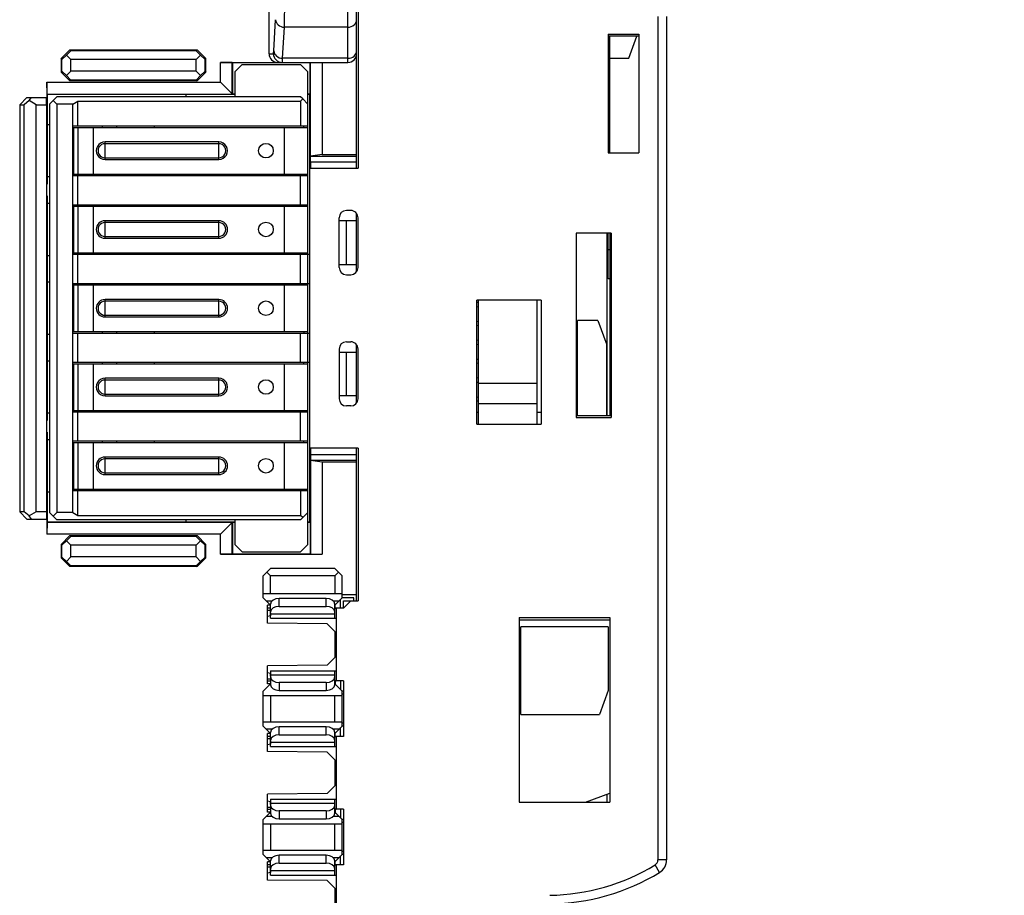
# Model space of a CAD drawing. Extents: x 0 to 183, y 0 to 176.
# Tile 30 of 32: x 115 to 149, y 98 to 128. Entities that reach past the tile are written whole.
import ezdxf

# ---------------------------------------------------------------- set-up
doc = ezdxf.new("R2010")
doc.units = 0
doc.header["$LTSCALE"] = 11.495753
doc.header["$MEASUREMENT"] = 0
doc.layers.get('0').update_dxf_attribs({"linetype": 'CONTINUOUS'})
doc.styles.add('TEXTSTYLE_2', font='txt', dxfattribs={"width": 0.7})
doc.dimstyles.new('DIMSTYLE_1', dxfattribs={"dimtxt": 3.2, "dimasz": 1.9, "dimexe": 1, "dimexo": 0.5, "dimgap": 0.8, "dimtad": 1, "dimdec": 3, "dimtxsty": 'TEXTSTYLE_2', "dimblk": 'OPEN', "dimblk1": 'OPEN', "dimblk2": 'OPEN', "dimcen": 0.09, "dimazin": 3, "dimtp": 0.001969, "dimtm": 0.001969, "dimtfac": 1, "dimtdec": 3, "dimtofl": 0, "dimtmove": 0, "dimatfit": 3, "dimtolj": 1})

# ---------------------------------------------------------------- blocks, each defined once
blk = doc.blocks.new('_OPEN')
at = {"color": 0, "linetype": 'BYBLOCK'}
for p, q in [((0, 0), (-1, 0.263)), ((-1, -0.263), (0, 0)), ((-1, 0), (0, 0))]:
    blk.add_line(p, q, dxfattribs=at)
blk = doc.blocks.new('*D3')
at = {"color": 2, "linetype": 'CONTINUOUS'}
for p, q in [((137.725, 139.851), (181.3, 139.851)), ((181.3, 139.851), (183.1, 139.851)), ((182.1, 139.851), (182.1, 80.101)), ((182.1, 20.351), (182.1, 80.101)), ((137.725, 20.351), (181.3, 20.351)), ((181.3, 20.351), (183.1, 20.351))]:
    blk.add_line(p, q, dxfattribs=at)
at = {"color": 2, "linetype": 'CONTINUOUS', "xscale": 1.9, "yscale": 1.9, "zscale": 1.9}
for p, rotation in [((182.1, 139.851), 90), ((182.1, 20.351), 270)]:
    blk.add_blockref('_OPEN', p, dxfattribs=dict(at, rotation=rotation))
at = {"color": 2, "linetype": 'CONTINUOUS', "insert": (178.1, 79.868), "char_height": 3.2, "width": 6.72, "attachment_point": 2, "rotation": 90, "style": 'TEXTSTYLE_2'}
blk.add_mtext('120', dxfattribs=at)

msp = doc.modelspace()

# ---------------------------------------------------------------- linework, layer by layer
at = {"color": 7, "linetype": 'CONTINUOUS'}
for p, q in [((126.8996, 123.0757), (126.8996, 133.0007)), ((126.9499, 133.0007), (126.9499, 123.0757)), ((126.5999, 126.7006), (126.5999, 132.1005)), ((123.8996, 127.0007), (123.8996, 130.6005)), ((137.2246, 128.2771), (137.2246, 99.3674)), ((137.5246, 128.2771), (137.5246, 99.3674)), ((124.0602, 127.1003), (124.1222, 128.1665)), ((124.3599, 126.8429), (124.4219, 127.9092)), ((126.5999, 127.9092), (124.4219, 127.9092)), ((135.5248, 127.6721), (135.5248, 123.6007)), ((135.5248, 127.6721), (136.5748, 127.6711)), ((136.5748, 127.6012), (135.5248, 127.6022)), ((135.5747, 123.6007), (135.5747, 127.6022)), ((136.2248, 126.8505), (136.498, 127.6012)), ((136.5748, 127.6711), (136.5748, 123.6007)), ((117.0694, 127.1313), (116.7693, 126.8312)), ((116.7972, 126.8033), (116.9484, 126.9518)), ((117.0969, 127.1034), (116.9484, 126.9518)), ((116.9484, 126.9518), (117.0997, 126.8005)), ((117.0694, 127.1313), (121.4302, 127.1313)), ((117.0969, 127.1034), (117.0694, 127.1313)), ((121.4023, 127.1034), (117.0969, 127.1034)), ((121.5511, 126.9518), (121.3999, 126.8005)), ((121.4023, 127.1034), (121.4302, 127.1313)), ((121.4023, 127.1034), (121.5511, 126.9518)), ((121.4302, 127.1313), (121.7302, 126.8312)), ((121.7023, 126.8033), (121.5511, 126.9518)), ((123.8996, 127.0007), (124.0474, 127.0007)), ((116.7693, 126.8312), (116.7693, 126.3699)), ((116.7972, 126.8033), (116.7693, 126.8312)), ((116.7972, 126.3978), (116.7972, 126.8033)), ((117.0997, 126.4006), (117.0997, 126.8005)), ((121.3999, 126.8005), (117.0997, 126.8005)), ((121.3999, 126.4006), (121.3999, 126.8005)), ((121.7023, 126.8033), (121.7302, 126.8312)), ((121.7023, 126.3978), (121.7023, 126.8033)), ((121.7302, 126.3699), (121.7302, 126.8312)), ((122.2298, 126.0206), (122.2298, 126.7006)), ((122.2298, 126.7006), (126.5999, 126.7006)), ((122.636, 126.6945), (122.2298, 126.7006)), ((122.636, 125.6144), (122.636, 126.6945)), ((122.636, 126.6945), (122.6415, 126.6889)), ((122.6415, 126.6889), (122.6415, 125.6089)), ((125.308, 126.6889), (122.6415, 126.6889)), ((122.7249, 126.3754), (122.9746, 126.6256)), ((122.9746, 126.6256), (124.9748, 126.6256)), ((126.5999, 126.8429), (124.3599, 126.8429)), ((125.2246, 126.3754), (124.9748, 126.6256)), ((125.3135, 126.6945), (125.308, 126.6889)), ((125.308, 125.6089), (125.308, 126.6889)), ((125.3135, 126.6945), (125.7197, 126.7006)), ((125.3135, 123.4877), (125.3135, 126.6945)), ((125.7197, 126.7006), (125.7197, 123.5505)), ((135.5747, 126.8505), (136.2248, 126.8505)), ((116.7972, 126.3978), (116.7693, 126.3699)), ((116.7693, 126.3699), (117.0694, 126.0702)), ((116.7972, 126.3978), (116.9484, 126.2493)), ((116.9484, 126.2493), (117.0997, 126.4006)), ((117.0969, 126.0981), (116.9484, 126.2493)), ((121.3999, 126.4006), (117.0997, 126.4006)), ((121.5511, 126.2493), (121.3999, 126.4006)), ((121.4023, 126.0981), (121.5511, 126.2493)), ((121.4302, 126.0702), (121.7302, 126.3699)), ((121.7023, 126.3978), (121.5511, 126.2493)), ((121.7023, 126.3978), (121.7302, 126.3699)), ((122.7249, 126.3754), (122.7249, 125.5255)), ((125.2246, 110.1756), (125.2246, 126.3754)), ((116.286, 125.6144), (116.2798, 126.0206)), ((116.2798, 126.0206), (116.2798, 125.5007)), ((116.2798, 126.0206), (122.2298, 126.0206)), ((117.0969, 126.0981), (117.0694, 126.0702)), ((121.4302, 126.0702), (117.0694, 126.0702)), ((121.4023, 126.0981), (117.0969, 126.0981)), ((121.4023, 126.0981), (121.4302, 126.0702)), ((122.6415, 125.6089), (122.2298, 126.0206)), ((116.286, 125.6144), (122.636, 125.6144)), ((116.286, 125.6144), (116.2998, 125.6006)), ((116.2998, 122.5242), (116.2998, 125.6006)), ((122.7249, 125.6006), (116.2998, 125.6006)), ((121.0498, 125.6006), (121.0498, 125.5255)), ((122.7249, 125.6089), (122.6415, 125.6089)), ((125.308, 125.6089), (125.2246, 125.6089)), ((125.2997, 125.6006), (125.2246, 125.6006)), ((125.308, 125.6089), (125.2997, 125.6006)), ((125.2997, 110.9507), (125.2997, 125.6006)), ((115.5997, 125.5007), (115.3496, 125.2506)), ((115.3496, 125.2506), (115.3496, 111.3007)), ((115.3496, 125.2506), (115.4994, 125.2506)), ((115.6727, 125.3922), (115.4994, 125.2506)), ((115.4994, 111.3007), (115.4994, 125.2506)), ((115.5997, 125.5007), (116.2798, 125.5007)), ((115.6727, 125.3922), (115.7561, 125.5007)), ((115.9177, 125.2506), (115.6727, 125.3922)), ((115.9177, 111.3007), (115.9177, 125.2506)), ((115.9177, 125.2506), (116.2708, 125.2506)), ((116.2708, 125.2506), (116.2732, 125.5007)), ((116.2708, 125.2506), (116.2708, 111.3007)), ((116.4996, 125.4005), (116.3749, 125.2754)), ((116.3749, 125.2754), (116.3749, 111.2756)), ((116.4996, 125.4005), (116.6246, 125.5255)), ((116.4996, 125.4005), (116.6246, 125.2754)), ((124.9748, 125.5255), (116.6246, 125.5255)), ((116.6246, 125.2754), (116.6246, 111.2756)), ((117.1748, 125.2754), (116.6246, 125.2754)), ((117.1748, 125.2754), (117.3481, 125.3757)), ((117.1748, 111.2756), (117.1748, 125.2754)), ((117.3481, 124.5254), (117.3481, 125.3757)), ((117.3481, 125.3757), (124.9748, 125.3757)), ((125.0496, 125.4504), (124.9748, 125.5255)), ((125.0496, 125.4504), (124.9748, 125.3757)), ((124.9748, 125.3757), (124.9748, 124.5254)), ((125.2246, 125.2754), (125.0496, 125.4504)), ((116.2998, 124.5757), (116.3749, 124.5757)), ((117.1748, 124.5254), (125.2246, 124.5254)), ((117.1755, 124.4754), (125.2246, 124.4754)), ((117.2099, 122.8756), (117.2099, 124.4754)), ((117.3581, 122.8756), (117.3581, 124.4754)), ((117.8748, 122.8756), (117.8748, 124.4754)), ((118.1746, 124.5254), (118.1746, 124.4754)), ((118.6748, 124.4754), (118.6748, 124.5254)), ((119.9546, 124.5254), (119.9546, 124.4754)), ((124.4247, 122.8756), (124.4247, 124.4754)), ((125.0878, 124.4754), (125.0878, 124.5254)), ((118.2748, 123.3754), (118.2748, 123.9756)), ((122.1747, 123.9756), (118.2748, 123.9756)), ((122.1747, 123.9156), (118.2748, 123.9156)), ((122.1747, 123.3754), (122.1747, 123.9756)), ((125.7197, 123.5505), (125.3135, 123.4891)), ((125.7197, 123.5505), (126.8996, 123.5505)), ((135.5248, 123.6007), (136.5748, 123.6007)), ((118.2748, 123.4357), (122.1747, 123.4357)), ((118.2748, 123.3754), (122.1747, 123.3754)), ((125.3121, 123.2886), (125.3135, 123.4877)), ((125.3121, 123.2886), (125.3121, 123.0757)), ((125.3121, 123.2886), (126.8996, 123.2886)), ((125.3135, 123.4877), (126.8996, 123.4877)), ((117.1755, 122.8756), (125.2246, 122.8756)), ((118.1746, 122.8756), (118.1746, 122.8256)), ((118.6748, 122.8256), (118.6748, 122.8756)), ((119.9546, 122.8756), (119.9546, 122.8256)), ((125.0878, 122.8756), (125.0878, 122.8256)), ((125.2997, 123.0757), (126.9499, 123.0757)), ((116.3749, 122.7757), (116.2998, 122.7757)), ((117.1748, 122.8256), (125.2246, 122.8256)), ((117.3481, 121.8255), (117.3481, 122.8256)), ((124.9748, 121.8255), (124.9748, 122.8256)), ((116.2998, 114.424), (116.2998, 122.1273)), ((116.2998, 121.8754), (116.3749, 121.8754)), ((117.1748, 121.8255), (125.2246, 121.8255)), ((117.1755, 121.7755), (125.2246, 121.7755)), ((117.2099, 120.1756), (117.2099, 121.7755)), ((117.3581, 120.1756), (117.3581, 121.7755)), ((117.8748, 120.1756), (117.8748, 121.7755)), ((118.1746, 121.8255), (118.1746, 121.7755)), ((118.6748, 121.7755), (118.6748, 121.8255)), ((119.9546, 121.8255), (119.9546, 121.7755)), ((124.4247, 120.1756), (124.4247, 121.7755)), ((125.0878, 121.7755), (125.0878, 121.8255)), ((126.6998, 121.6257), (126.5496, 121.6257)), ((126.8996, 119.5255), (126.8996, 121.5254)), ((118.2748, 120.6755), (118.2748, 121.2756)), ((122.1747, 121.2756), (118.2748, 121.2756)), ((122.1747, 121.2157), (118.2748, 121.2157)), ((122.1747, 120.6755), (122.1747, 121.2756)), ((126.2998, 119.6754), (126.2998, 121.3755)), ((126.8996, 121.2756), (126.2998, 121.2756)), ((126.5496, 119.7757), (126.5496, 121.2756)), ((126.9499, 119.6747), (126.9499, 121.3766)), ((135.6247, 120.8505), (134.4247, 120.8505)), ((134.4247, 120.8505), (134.4247, 114.5281)), ((135.4748, 120.8505), (135.4748, 114.6004)), ((135.5248, 119.2785), (135.5248, 120.8505)), ((135.5747, 120.8505), (135.5747, 114.6004)), ((135.6247, 120.8505), (135.6247, 114.5291)), ((118.2748, 120.7355), (122.1747, 120.7355)), ((118.2748, 120.6755), (122.1747, 120.6755)), ((117.1755, 120.1756), (125.2246, 120.1756)), ((118.1746, 120.1756), (118.1746, 120.1257)), ((118.6748, 120.1257), (118.6748, 120.1756)), ((119.9546, 120.1756), (119.9546, 120.1257)), ((125.0878, 120.1756), (125.0878, 120.1257)), ((135.5747, 120.2786), (135.5248, 120.2786)), ((116.3749, 120.0757), (116.2998, 120.0757)), ((117.1748, 120.1257), (125.2997, 120.1257)), ((117.3481, 119.1256), (117.3481, 120.1257)), ((124.9748, 119.1256), (124.9748, 120.1257)), ((126.2998, 119.7757), (126.8996, 119.7757)), ((116.2998, 119.1755), (116.3749, 119.1755)), ((126.5496, 119.4256), (126.6998, 119.4256)), ((135.5747, 119.2785), (135.5248, 119.2785)), ((117.1748, 119.1256), (125.2997, 119.1256)), ((117.1755, 119.0756), (125.2246, 119.0756)), ((117.2099, 117.4757), (117.2099, 119.0756)), ((117.3581, 117.4757), (117.3581, 119.0756)), ((117.8748, 117.4757), (117.8748, 119.0756)), ((118.1746, 119.1256), (118.1746, 119.0756)), ((118.6748, 119.0756), (118.6748, 119.1256)), ((119.9546, 119.1256), (119.9546, 119.0756)), ((124.4247, 117.4757), (124.4247, 119.0756)), ((125.0878, 119.0756), (125.0878, 119.1256)), ((118.2748, 117.9756), (118.2748, 118.5757)), ((122.1747, 118.5757), (118.2748, 118.5757)), ((122.1747, 118.5154), (118.2748, 118.5154)), ((122.1747, 117.9756), (122.1747, 118.5757)), ((131.0241, 118.4858), (131.0747, 118.4789)), ((133.2248, 118.5506), (131.0248, 118.5506)), ((131.0248, 114.3007), (131.0248, 118.5506)), ((131.0747, 114.3007), (131.0747, 118.5506)), ((133.0746, 118.5506), (133.0746, 114.3007)), ((133.2248, 118.5506), (133.2248, 114.3007)), ((131.0747, 118.3222), (131.0241, 118.3153)), ((118.2748, 118.0355), (122.1747, 118.0355)), ((118.2748, 117.9756), (122.1747, 117.9756)), ((131.0747, 117.8178), (131.0248, 117.8109)), ((135.1699, 117.8505), (134.4747, 117.8505)), ((134.4747, 114.6004), (134.4747, 117.8505)), ((135.1699, 117.8505), (135.4696, 117.0265)), ((117.1755, 117.4757), (125.2246, 117.4757)), ((118.1746, 117.4757), (118.1746, 117.4254)), ((118.6748, 117.4254), (118.6748, 117.4757)), ((119.9546, 117.4757), (119.9546, 117.4254)), ((125.0878, 117.4757), (125.0878, 117.4254)), ((131.0248, 117.6955), (131.0747, 117.6886)), ((116.3749, 117.3754), (116.2998, 117.3754)), ((117.1748, 117.4254), (125.2997, 117.4254)), ((117.3481, 116.4257), (117.3481, 117.4254)), ((124.9748, 116.4257), (124.9748, 117.4254)), ((126.5496, 117.1257), (126.6998, 117.1257)), ((131.0241, 117.1911), (131.0744, 117.1843)), ((126.2998, 116.8756), (126.2998, 115.1754)), ((126.2998, 116.7757), (126.8996, 116.7757)), ((126.5496, 115.2757), (126.5496, 116.7757)), ((126.8996, 115.0255), (126.8996, 117.0254)), ((126.9499, 115.1747), (126.9499, 116.8766)), ((131.0751, 117.0275), (131.0248, 117.0206)), ((135.4696, 114.6004), (135.4696, 117.0265)), ((116.2998, 116.4756), (116.3749, 116.4756)), ((131.0747, 116.5231), (131.0241, 116.5159)), ((117.1748, 116.4257), (125.2997, 116.4257)), ((117.1755, 116.3757), (125.2246, 116.3757)), ((117.2099, 114.7754), (117.2099, 116.3757)), ((117.3581, 114.7754), (117.3581, 116.3757)), ((117.8748, 114.7754), (117.8748, 116.3757)), ((118.1746, 116.4257), (118.1746, 116.3757)), ((118.6748, 116.3757), (118.6748, 116.4257)), ((119.9546, 116.4257), (119.9546, 116.3757)), ((124.4247, 114.7754), (124.4247, 116.3757)), ((125.0878, 116.3757), (125.0878, 116.4257)), ((131.0241, 116.4009), (131.0747, 116.3939)), ((118.2748, 115.2757), (118.2748, 115.8755)), ((122.1747, 115.8755), (118.2748, 115.8755)), ((122.1747, 115.8155), (118.2748, 115.8155)), ((122.1747, 115.2757), (122.1747, 115.8755)), ((131.0248, 115.8961), (131.0747, 115.8893)), ((131.0747, 115.7328), (131.0244, 115.726)), ((133.0746, 115.7004), (131.0747, 115.7004)), ((118.2748, 115.3356), (122.1747, 115.3356)), ((118.2748, 115.2757), (122.1747, 115.2757)), ((126.8996, 115.2757), (126.2998, 115.2757)), ((131.074, 115.2281), (131.0237, 115.2212)), ((131.0241, 115.1062), (131.0744, 115.0993)), ((117.1755, 114.7754), (125.2246, 114.7754)), ((118.1746, 114.7754), (118.1746, 114.7255)), ((118.6748, 114.7255), (118.6748, 114.7754)), ((119.9546, 114.7754), (119.9546, 114.7255)), ((125.0878, 114.7754), (125.0878, 114.7255)), ((126.6998, 114.9256), (126.5496, 114.9256)), ((133.0746, 115.0004), (131.0747, 115.0004)), ((116.3749, 114.6755), (116.2998, 114.6755)), ((117.1748, 114.7255), (125.2246, 114.7255)), ((117.3481, 113.7257), (117.3481, 114.7255)), ((124.9748, 113.7257), (124.9748, 114.7255)), ((131.0747, 114.7007), (131.0248, 114.7007)), ((133.2248, 114.7007), (133.0746, 114.7007)), ((134.4247, 114.6004), (135.6247, 114.6004)), ((134.4247, 114.5281), (135.6247, 114.5291)), ((131.0248, 114.3007), (133.2248, 114.3007)), ((116.2998, 110.9507), (116.2998, 114.0272)), ((116.2998, 113.7757), (116.3749, 113.7757)), ((117.1748, 113.7257), (125.2246, 113.7257)), ((117.1755, 113.6754), (125.2246, 113.6754)), ((117.2099, 112.0755), (117.2099, 113.6754)), ((117.3581, 112.0755), (117.3581, 113.6754)), ((117.8748, 112.0755), (117.8748, 113.6754)), ((118.1746, 113.7257), (118.1746, 113.6754)), ((118.6748, 113.6754), (118.6748, 113.7257)), ((119.9546, 113.7257), (119.9546, 113.6754)), ((124.4247, 112.0755), (124.4247, 113.6754)), ((125.0878, 113.6754), (125.0878, 113.7257)), ((126.9499, 113.4756), (125.2997, 113.4756)), ((125.3121, 113.4756), (125.3121, 113.2627)), ((126.8996, 108.2504), (126.8996, 113.4756)), ((126.9499, 113.4756), (126.9499, 108.2504)), ((118.2748, 112.5754), (118.2748, 113.1755)), ((122.1747, 113.1755), (118.2748, 113.1755)), ((122.1747, 113.1156), (118.2748, 113.1156)), ((122.1747, 112.5754), (122.1747, 113.1755)), ((125.3121, 113.2627), (126.8996, 113.2627)), ((125.3121, 113.2627), (125.3135, 113.0632)), ((125.3135, 113.0632), (126.8996, 113.0632)), ((125.3135, 113.0632), (125.3135, 109.8565)), ((125.7197, 113.0005), (125.3135, 113.0622)), ((126.8996, 113.0005), (125.7197, 113.0005)), ((125.7197, 113.0005), (125.7197, 109.8503)), ((118.2748, 112.6357), (122.1747, 112.6357)), ((118.2748, 112.5754), (122.1747, 112.5754)), ((117.1755, 112.0755), (125.2246, 112.0755)), ((118.1746, 112.0755), (118.1746, 112.0256)), ((118.6748, 112.0256), (118.6748, 112.0755)), ((119.9546, 112.0755), (119.9546, 112.0256)), ((125.0878, 112.0755), (125.0878, 112.0256)), ((116.3749, 111.9756), (116.2998, 111.9756)), ((117.1748, 112.0256), (125.2246, 112.0256)), ((117.3481, 111.1757), (117.3481, 112.0256)), ((124.9748, 112.0256), (124.9748, 111.1757)), ((115.4994, 111.3007), (115.3496, 111.3007)), ((115.3496, 111.3007), (115.5997, 111.0506)), ((115.6727, 111.1591), (115.4994, 111.3007)), ((115.5997, 111.0506), (116.2798, 111.0506)), ((115.9177, 111.3007), (115.6727, 111.1591)), ((115.7561, 111.0506), (115.6727, 111.1591)), ((116.2708, 111.3007), (115.9177, 111.3007)), ((116.2708, 111.3007), (116.2732, 111.0506)), ((116.2798, 111.0506), (116.2798, 110.5304)), ((116.4996, 111.1505), (116.3749, 111.2756)), ((116.4996, 111.1505), (116.6246, 111.2756)), ((116.4996, 111.1505), (116.6246, 111.0254)), ((117.1748, 111.2756), (116.6246, 111.2756)), ((117.1748, 111.2756), (117.3481, 111.1757)), ((117.3481, 111.1757), (124.9748, 111.1757)), ((125.0496, 111.1005), (124.9748, 111.1757)), ((125.0496, 111.1005), (124.9748, 111.0254)), ((125.2246, 111.2756), (125.0496, 111.1005)), ((116.286, 110.9366), (116.2798, 110.5304)), ((116.286, 110.9366), (116.2998, 110.9507)), ((122.636, 110.9366), (116.286, 110.9366)), ((116.2998, 110.9507), (122.7249, 110.9507)), ((124.9748, 111.0254), (116.6246, 111.0254)), ((121.0498, 111.0254), (121.0498, 110.9507)), ((122.636, 110.9366), (122.2298, 110.5304)), ((122.6415, 110.9424), (122.636, 110.9366)), ((122.636, 109.8565), (122.636, 110.9366)), ((122.6415, 110.9424), (122.7249, 110.9424)), ((122.6415, 110.9424), (122.6415, 109.8624)), ((122.7249, 111.0254), (122.7249, 110.1756)), ((125.2246, 110.9507), (125.2997, 110.9507)), ((125.2246, 110.9424), (125.308, 110.9424)), ((125.308, 110.9424), (125.2997, 110.9507)), ((125.308, 110.9424), (125.308, 109.8624)), ((122.2298, 110.5304), (116.2798, 110.5304)), ((117.0694, 110.4811), (116.7693, 110.1811)), ((117.0969, 110.4532), (116.9484, 110.302)), ((117.0694, 110.4811), (121.4302, 110.4811)), ((117.0969, 110.4532), (117.0694, 110.4811)), ((121.4023, 110.4532), (117.0969, 110.4532)), ((121.4023, 110.4532), (121.4302, 110.4811)), ((121.4023, 110.4532), (121.5511, 110.302)), ((121.4302, 110.4811), (121.7302, 110.1811)), ((122.2298, 109.8503), (122.2298, 110.5304)), ((116.7693, 110.1811), (116.7693, 109.7201)), ((116.7972, 110.1532), (116.7693, 110.1811)), ((116.7972, 110.1532), (116.9484, 110.302)), ((116.7972, 109.748), (116.7972, 110.1532)), ((116.9484, 110.302), (117.0997, 110.1504)), ((121.3999, 110.1504), (117.0997, 110.1504)), ((117.0997, 109.7504), (117.0997, 110.1504)), ((121.5511, 110.302), (121.3999, 110.1504)), ((121.3999, 109.7504), (121.3999, 110.1504)), ((121.7023, 110.1532), (121.5511, 110.302)), ((121.7023, 110.1532), (121.7302, 110.1811)), ((121.7023, 109.748), (121.7023, 110.1532)), ((121.7302, 109.7201), (121.7302, 110.1811)), ((122.9746, 109.9254), (122.7249, 110.1756)), ((125.2246, 110.1756), (124.9748, 109.9254)), ((116.7972, 109.748), (116.7693, 109.7201)), ((116.7693, 109.7201), (117.0694, 109.4201)), ((116.7972, 109.748), (116.9484, 109.5992)), ((116.9484, 109.5992), (117.0997, 109.7504)), ((121.3999, 109.7504), (117.0997, 109.7504)), ((121.5511, 109.5992), (121.3999, 109.7504)), ((121.4302, 109.4201), (121.7302, 109.7201)), ((121.7023, 109.748), (121.5511, 109.5992)), ((121.7023, 109.748), (121.7302, 109.7201)), ((122.636, 109.8565), (122.2298, 109.8503)), ((122.2298, 109.8503), (125.7197, 109.8503)), ((122.636, 109.8565), (122.6415, 109.8624)), ((122.6415, 109.8624), (125.308, 109.8624)), ((122.9746, 109.9254), (124.9748, 109.9254)), ((125.3135, 109.8565), (125.308, 109.8624)), ((125.3135, 109.8565), (125.7197, 109.8503)), ((117.0969, 109.448), (116.9484, 109.5992)), ((117.0969, 109.448), (117.0694, 109.4201)), ((121.4302, 109.4201), (117.0694, 109.4201)), ((121.4023, 109.448), (117.0969, 109.448)), ((121.4023, 109.448), (121.5511, 109.5992)), ((121.4023, 109.448), (121.4302, 109.4201)), ((123.6998, 109.1007), (123.9496, 109.3504)), ((126.1496, 109.3504), (123.9496, 109.3504)), ((126.2747, 109.2257), (126.1496, 109.3504)), ((123.6998, 108.3507), (123.6998, 109.1007)), ((123.9496, 109.1007), (123.8249, 109.2257)), ((126.1496, 109.1007), (123.9496, 109.1007)), ((123.9496, 108.5005), (123.9496, 109.1007)), ((126.1496, 109.1007), (126.2747, 109.2257)), ((126.1496, 109.1007), (126.1496, 108.5005)), ((126.3997, 109.1007), (126.2747, 109.2257)), ((126.3997, 108.3507), (126.3997, 109.1007)), ((123.6998, 108.5005), (126.3997, 108.5005)), ((123.8032, 108.247), (123.6998, 108.3507)), ((126.3997, 108.3507), (126.296, 108.247)), ((126.8996, 108.4506), (126.3997, 108.4506)), ((126.7994, 108.3507), (126.3997, 108.3507)), ((126.7994, 108.2504), (126.7994, 108.3507)), ((123.8032, 108.247), (124.0075, 108.247)), ((123.9492, 108.1013), (123.8032, 108.247)), ((123.9496, 108.1006), (123.8493, 108.1006)), ((123.8493, 107.4773), (123.8493, 108.1006)), ((123.9496, 108.0007), (123.8493, 108.0007)), ((123.9496, 107.6486), (123.9496, 108.1329)), ((125.8496, 108.3259), (124.2493, 108.3259)), ((124.2493, 108.0575), (124.2493, 108.3259)), ((124.2493, 108.0575), (125.8496, 108.0575)), ((125.8496, 108.0575), (125.8496, 108.3259)), ((126.0914, 108.247), (126.296, 108.247)), ((126.1496, 107.6486), (126.1496, 108.1329)), ((126.1499, 108.1009), (126.296, 108.247)), ((126.1582, 108.0007), (126.1582, 108.1088)), ((126.1582, 108.0007), (126.1992, 108.0007)), ((126.4497, 108.0007), (126.1996, 108.0007)), ((126.1996, 108.0007), (126.1996, 105.5006)), ((126.3494, 108.0007), (126.3494, 108.3004)), ((126.6998, 108.2504), (126.4497, 108.0007)), ((126.4497, 108.2504), (126.9499, 108.2504)), ((126.4497, 108.0007), (126.4497, 108.2504)), ((123.8493, 107.9239), (123.9496, 107.9249)), ((123.9496, 107.7306), (123.8493, 107.7064)), ((123.9479, 107.8315), (123.9479, 107.7302)), ((123.9496, 107.8005), (126.1496, 107.8005)), ((126.1996, 107.9986), (126.1496, 107.9986)), ((132.4748, 107.6744), (135.5747, 107.672)), ((132.4748, 107.6744), (132.4748, 101.3506)), ((135.5747, 107.672), (135.5747, 101.3506)), ((125.8905, 107.4595), (123.8493, 107.4773)), ((123.9496, 107.6486), (126.1996, 107.6486)), ((125.8905, 107.4595), (126.1496, 107.2007)), ((132.4748, 107.6007), (135.5747, 107.6007)), ((135.5248, 107.3506), (132.5248, 107.3506)), ((132.5248, 104.3506), (132.5248, 107.3506)), ((135.5248, 107.3506), (135.5248, 105.1747)), ((126.1496, 107.2007), (126.1496, 106.3005)), ((126.1496, 107.1504), (126.1996, 107.1504)), ((126.1496, 106.3505), (126.1996, 106.3505)), ((125.8905, 106.0418), (123.8493, 106.0239)), ((123.8493, 105.4006), (123.8493, 106.0239)), ((126.1496, 106.3005), (125.8905, 106.0418)), ((123.8493, 105.7948), (123.9496, 105.7706)), ((123.9479, 105.6694), (123.9479, 105.771)), ((123.9496, 105.8527), (126.1996, 105.8527)), ((123.9496, 105.8527), (123.9496, 105.3683)), ((126.1496, 105.7007), (123.9496, 105.7007)), ((126.1496, 105.3683), (126.1496, 105.8527)), ((123.9496, 105.4006), (123.6998, 105.1505)), ((123.8493, 105.577), (123.9496, 105.5764)), ((123.8493, 105.5006), (123.9496, 105.5006)), ((123.9496, 105.4006), (123.8493, 105.4006)), ((125.8496, 105.4434), (124.2493, 105.4434)), ((124.2493, 105.4434), (124.2493, 105.1753)), ((125.8496, 105.4434), (125.8496, 105.1753)), ((126.1496, 105.5026), (126.1996, 105.5026)), ((126.3997, 105.1505), (126.1496, 105.4006)), ((126.4497, 105.5006), (126.1582, 105.5006)), ((126.1582, 105.5006), (126.1582, 105.3924)), ((126.3494, 105.5006), (126.3494, 105.2008)), ((126.4497, 105.5006), (126.4497, 103.6006)), ((123.6998, 103.9506), (123.6998, 105.1505)), ((123.6998, 105.0007), (126.3997, 105.0007)), ((123.9496, 105.0007), (123.9496, 104.1005)), ((124.2493, 105.1753), (125.8496, 105.1753)), ((126.1496, 104.1005), (126.1496, 105.0007)), ((126.4497, 105.1505), (126.3997, 105.1505)), ((126.3997, 103.9506), (126.3997, 105.1505)), ((126.4497, 105.0506), (126.3997, 105.0506)), ((135.5248, 105.1747), (135.2247, 104.3506)), ((132.5248, 104.3506), (135.2247, 104.3506)), ((123.6998, 104.1005), (126.3997, 104.1005)), ((123.8032, 103.8469), (123.6998, 103.9506)), ((126.3997, 103.9506), (126.296, 103.8469)), ((126.4497, 104.0505), (126.3997, 104.0505)), ((126.4497, 103.9506), (126.3997, 103.9506)), ((124.0075, 103.8469), (123.8032, 103.8469)), ((123.9492, 103.7012), (123.8032, 103.8469)), ((123.9496, 103.7005), (123.8493, 103.7005)), ((123.8493, 103.0773), (123.8493, 103.7005)), ((123.9496, 103.2485), (123.9496, 103.7329)), ((125.8496, 103.9258), (124.2493, 103.9258)), ((124.2493, 103.6578), (124.2493, 103.9258)), ((124.2493, 103.6578), (125.8496, 103.6578)), ((125.8496, 103.6578), (125.8496, 103.9258)), ((126.296, 103.8469), (126.0914, 103.8469)), ((126.1496, 103.2485), (126.1496, 103.7329)), ((126.1499, 103.7009), (126.296, 103.8469)), ((126.1582, 103.6006), (126.1582, 103.7088)), ((126.3494, 103.6006), (126.3494, 103.9003)), ((123.9496, 103.6006), (123.8493, 103.6006)), ((123.8493, 103.5241), (123.9496, 103.5248)), ((123.9496, 103.3305), (123.8493, 103.3064)), ((123.9479, 103.4318), (123.9479, 103.3302)), ((123.9496, 103.4004), (126.1496, 103.4004)), ((126.1996, 103.5985), (126.1496, 103.5985)), ((126.1582, 103.6006), (126.1992, 103.6006)), ((126.4497, 103.6006), (126.1996, 103.6006)), ((126.1996, 103.6006), (126.1996, 101.1005)), ((125.8905, 103.0594), (123.8493, 103.0773)), ((123.9496, 103.2485), (126.1996, 103.2485)), ((125.8905, 103.0594), (126.1496, 102.8006)), ((126.1496, 102.8006), (126.1496, 101.9004)), ((126.1496, 102.7507), (126.1996, 102.7507)), ((126.1496, 101.9507), (126.1996, 101.9507)), ((125.8905, 101.6417), (123.8493, 101.6238)), ((123.8493, 101.0006), (123.8493, 101.6238)), ((126.1496, 101.9004), (125.8905, 101.6417)), ((134.7486, 101.3506), (135.5747, 101.6514)), ((135.4748, 101.6148), (135.4748, 101.3506)), ((123.8493, 101.3947), (123.9496, 101.3706)), ((123.9479, 101.2697), (123.9479, 101.3709)), ((123.9496, 101.4526), (126.1996, 101.4526)), ((123.9496, 101.4526), (123.9496, 100.9682)), ((126.1496, 101.3006), (123.9496, 101.3006)), ((126.1496, 100.9682), (126.1496, 101.4526)), ((132.4748, 101.3506), (135.5747, 101.3506)), ((123.9492, 100.9999), (123.8032, 100.8541)), ((123.8493, 101.1773), (123.9496, 101.1763)), ((123.8493, 101.1005), (123.9496, 101.1005)), ((123.9496, 101.0006), (123.8493, 101.0006)), ((125.8496, 101.0436), (124.2493, 101.0436)), ((124.2493, 101.0436), (124.2493, 100.7753)), ((125.8496, 101.0436), (125.8496, 100.7753)), ((126.1496, 101.1025), (126.1996, 101.1025)), ((126.1499, 101.0002), (126.296, 100.8541)), ((126.4497, 101.1005), (126.1582, 101.1005)), ((126.1582, 101.1005), (126.1582, 100.9923)), ((126.3494, 101.1005), (126.3494, 100.8008)), ((126.4497, 101.1005), (126.4497, 99.2007)), ((123.8032, 100.8541), (123.6998, 100.7505)), ((123.6998, 99.5507), (123.6998, 100.7505)), ((123.6998, 100.6006), (126.3997, 100.6006)), ((124.0075, 100.8541), (123.8032, 100.8541)), ((123.9496, 100.6006), (123.9496, 99.7009)), ((124.2493, 100.7753), (125.8496, 100.7753)), ((126.296, 100.8541), (126.0914, 100.8541)), ((126.1496, 99.7009), (126.1496, 100.6006)), ((126.3997, 100.7505), (126.296, 100.8541)), ((126.4497, 100.7505), (126.3997, 100.7505)), ((126.3997, 99.5507), (126.3997, 100.7505)), ((126.4497, 100.6506), (126.3997, 100.6506)), ((123.6998, 99.7009), (126.3997, 99.7009)), ((126.4497, 99.6506), (126.3997, 99.6506)), ((123.8032, 99.4473), (123.6998, 99.5507)), ((123.8032, 99.4473), (124.0075, 99.4473)), ((123.9492, 99.3013), (123.8032, 99.4473)), ((123.9496, 99.3006), (123.8493, 99.3006)), ((123.8493, 98.677), (123.8493, 99.3006)), ((123.9496, 98.8486), (123.9496, 99.333)), ((125.8496, 99.5259), (124.2493, 99.5259)), ((124.2493, 99.2579), (124.2493, 99.5259)), ((124.2493, 99.2579), (125.8496, 99.2579)), ((125.8496, 99.2579), (125.8496, 99.5259)), ((126.0914, 99.4473), (126.296, 99.4473)), ((126.1496, 98.8486), (126.1496, 99.333)), ((126.1499, 99.3006), (126.296, 99.4473)), ((126.1582, 99.2007), (126.1582, 99.3088)), ((126.3997, 99.5507), (126.296, 99.4473)), ((126.3494, 99.2007), (126.3494, 99.5004)), ((126.4497, 99.5507), (126.3997, 99.5507)), ((137.5246, 99.3674), (137.2246, 99.3674)), ((123.9496, 99.2007), (123.8493, 99.2007)), ((123.8493, 99.1242), (123.9496, 99.1249)), ((123.9496, 98.9306), (123.8493, 98.9065)), ((123.9479, 99.0319), (123.9479, 98.9299)), ((123.9496, 99.0009), (126.1496, 99.0009)), ((126.1996, 99.1986), (126.1496, 99.1986)), ((126.1582, 99.2007), (126.1992, 99.2007)), ((126.4497, 99.2007), (126.1996, 99.2007)), ((126.1996, 99.2007), (126.1996, 96.7002)), ((137.2842, 98.9396), (137.1285, 99.1958)), ((125.8905, 98.6591), (123.8493, 98.677)), ((123.9496, 98.8486), (126.1996, 98.8486)), ((125.8905, 98.6591), (126.1496, 98.4007)), ((126.1496, 98.4007), (126.1496, 97.5009)), ((126.1496, 98.3505), (126.1996, 98.3505))]:
    msp.add_line(p, q, dxfattribs=at)
for centre, radius, start, end in [((98.0082, 128.677), 26.4256, 358.33487, 0.19434), ((124.1998, 127.0007), 0.3002, 180.00914, 268.79299), ((124.3475, 127.0007), 0.3001, 180.00202, 269.99798), ((126.5996, 127.0006), 0.3, 270.05588, 0.01256), ((123.6742, 126.8225), 0.685, 349.72137, 1.70666), ((118.2748, 123.6755), 0.3001, 89.99663, 270.00337), ((118.2746, 123.6757), 0.2399, 89.95407, 270.04593), ((122.1747, 123.6755), 0.3001, 269.99663, 90.00337), ((122.1749, 123.6757), 0.2399, 269.95407, 90.04593), ((126.5498, 121.3756), 0.25, 90.05416, 180.01862), ((126.6998, 121.3756), 0.2501, 359.99688, 90.00312), ((118.2748, 120.9756), 0.3001, 90, 270), ((118.2748, 120.9756), 0.2401, 89.99579, 270.00421), ((122.1747, 120.9756), 0.3001, 270, 90), ((122.1747, 120.9756), 0.2401, 269.99579, 90.00421), ((126.5498, 119.6756), 0.25, 180.045, 269.96309), ((126.6999, 119.6757), 0.25, 269.97966, 359.93947), ((118.2748, 118.2757), 0.3001, 90, 270), ((118.2746, 118.2755), 0.24, 89.9575, 270.0425), ((122.1747, 118.2757), 0.3001, 270, 90), ((122.1748, 118.2755), 0.24, 269.9575, 90.0425), ((126.5498, 116.8757), 0.25, 90.0471, 180.01687), ((126.6998, 116.8756), 0.2501, 359.99864, 90.01017), ((118.2746, 115.5756), 0.2999, 89.9666, 270.0334), ((118.2746, 115.5756), 0.24, 89.95788, 270.04212), ((122.1748, 115.5756), 0.2999, 269.9666, 90.0334), ((122.1748, 115.5756), 0.24, 269.95788, 90.04212), ((126.5498, 115.1756), 0.25, 180.04546, 269.96263), ((126.6999, 115.1757), 0.25, 269.98012, 359.93901), ((118.2748, 112.8755), 0.3001, 90, 270), ((118.2746, 112.8757), 0.24, 89.95788, 270.04212), ((122.1747, 112.8755), 0.3001, 270, 90), ((122.1748, 112.8757), 0.24, 269.95788, 90.04212), ((137.0235, 99.3675), 0.5011, 301.34216, 359.98944), ((133.392, 105.3584), 7.2068, 271.01297, 301.22961), ((133.3928, 105.3563), 7.5045, 271.00845, 301.2344)]:
    msp.add_arc(centre, radius, start, end, dxfattribs=at)
for points in [[(124.1222, 128.1665), (124.1253, 128.0263), (124.2586, 127.9119), (124.4219, 127.9092)], [(126.5999, 127.9092), (126.7653, 127.9092), (126.8996, 128.0246), (126.8996, 128.1665)], [(124.0474, 127.0007), (124.0519, 127.0007), (124.0564, 127.0352), (124.0602, 127.1003)], [(124.0602, 127.1003), (124.0629, 126.9601), (124.1966, 126.8457), (124.3599, 126.8429)], [(126.5999, 126.8429), (126.7653, 126.8429), (126.8996, 126.9583), (126.8996, 127.1003)], [(124.2493, 108.3259), (124.0836, 108.3259), (123.9496, 108.2394), (123.9496, 108.1329)], [(124.2493, 108.0575), (124.0836, 108.0575), (123.9496, 107.9714), (123.9496, 107.8649)], [(126.1496, 108.1329), (126.1496, 108.2394), (126.0153, 108.3259), (125.8496, 108.3259)], [(126.1496, 107.8649), (126.1496, 107.9714), (126.0153, 108.0575), (125.8496, 108.0575)], [(126.1579, 108.0003), (126.1548, 108.0014), (126.1513, 108), (126.1493, 107.9975)], [(123.9496, 105.6363), (123.9496, 105.5298), (124.0836, 105.4434), (124.2493, 105.4434)], [(123.9496, 105.3683), (123.9496, 105.2618), (124.0836, 105.1753), (124.2493, 105.1753)], [(125.8496, 105.4434), (126.0153, 105.4434), (126.1496, 105.5298), (126.1496, 105.6363)], [(125.8496, 105.1753), (126.0153, 105.1753), (126.1496, 105.2618), (126.1496, 105.3683)], [(126.1493, 105.5037), (126.1513, 105.5009), (126.1548, 105.4999), (126.1579, 105.5009)], [(124.2493, 103.9258), (124.0836, 103.9258), (123.9496, 103.8393), (123.9496, 103.7329)], [(124.2493, 103.6578), (124.0836, 103.6578), (123.9496, 103.5713), (123.9496, 103.4648)], [(126.1496, 103.7329), (126.1496, 103.8393), (126.0153, 103.9258), (125.8496, 103.9258)], [(126.1496, 103.4648), (126.1496, 103.5713), (126.0153, 103.6578), (125.8496, 103.6578)], [(126.1579, 103.6002), (126.1548, 103.6013), (126.1513, 103.6002), (126.1493, 103.5975)], [(123.9496, 101.2362), (123.9496, 101.1298), (124.0836, 101.0436), (124.2493, 101.0436)], [(123.9496, 100.9682), (123.9496, 100.8617), (124.0836, 100.7753), (124.2493, 100.7753)], [(125.8496, 101.0436), (126.0153, 101.0436), (126.1496, 101.1298), (126.1496, 101.2362)], [(125.8496, 100.7753), (126.0153, 100.7753), (126.1496, 100.8617), (126.1496, 100.9682)], [(126.1493, 101.1036), (126.1513, 101.1008), (126.1548, 101.0998), (126.1579, 101.1008)], [(124.2493, 99.5259), (124.0836, 99.5259), (123.9496, 99.4398), (123.9496, 99.333)], [(124.2493, 99.2579), (124.0836, 99.2579), (123.9496, 99.171), (123.9496, 99.0649)], [(126.1496, 99.333), (126.1496, 99.4398), (126.0153, 99.5259), (125.8496, 99.5259)], [(126.1496, 99.0649), (126.1496, 99.171), (126.0153, 99.2579), (125.8496, 99.2579)], [(137.1285, 99.1958), (137.1884, 99.2324), (137.2246, 99.2971), (137.2246, 99.3674)], [(126.1579, 99.2007), (126.1548, 99.2014), (126.1513, 99.2), (126.1493, 99.1972)]]:
    msp.add_open_spline(points, degree=3, dxfattribs=at)
for points in [[(124.0409, 123.6755), (124.0409, 123.8136), (123.9289, 123.9256), (123.7911, 123.9256), (123.6529, 123.9256), (123.541, 123.8136), (123.541, 123.6755), (123.541, 123.5373), (123.6529, 123.4257), (123.7911, 123.4257), (123.9289, 123.4257), (124.0409, 123.5373), (124.0409, 123.6755), (124.0409, 123.6755), (124.0409, 123.6755), (124.0409, 123.6755)], [(124.0409, 120.9756), (124.0409, 121.1137), (123.9289, 121.2257), (123.7911, 121.2257), (123.6529, 121.2257), (123.541, 121.1137), (123.541, 120.9756), (123.541, 120.8374), (123.6529, 120.7255), (123.7911, 120.7255), (123.9289, 120.7255), (124.0409, 120.8374), (124.0409, 120.9756), (124.0409, 120.9756), (124.0409, 120.9756), (124.0409, 120.9756)], [(124.0409, 118.2757), (124.0409, 118.4138), (123.9289, 118.5254), (123.7911, 118.5254), (123.6529, 118.5254), (123.541, 118.4138), (123.541, 118.2757), (123.541, 118.1375), (123.6529, 118.0255), (123.7911, 118.0255), (123.9289, 118.0255), (124.0409, 118.1375), (124.0409, 118.2757), (124.0409, 118.2757), (124.0409, 118.2757), (124.0409, 118.2757)], [(124.0409, 115.5757), (124.0409, 115.7135), (123.9289, 115.8255), (123.7911, 115.8255), (123.6529, 115.8255), (123.541, 115.7135), (123.541, 115.5757), (123.541, 115.4376), (123.6529, 115.3256), (123.7911, 115.3256), (123.9289, 115.3256), (124.0409, 115.4376), (124.0409, 115.5757), (124.0409, 115.5757), (124.0409, 115.5757), (124.0409, 115.5757)], [(124.0409, 112.8755), (124.0409, 113.0136), (123.9289, 113.1256), (123.7911, 113.1256), (123.6529, 113.1256), (123.541, 113.0136), (123.541, 112.8755), (123.541, 112.7377), (123.6529, 112.6257), (123.7911, 112.6257), (123.9289, 112.6257), (124.0409, 112.7377), (124.0409, 112.8755), (124.0409, 112.8755), (124.0409, 112.8755), (124.0409, 112.8755)]]:
    msp.add_open_spline(points, degree=3, knots=[0, 0, 0, 0, 1, 1, 1, 2, 2, 2, 3, 3, 3, 4, 4, 4, 5, 5, 5, 5], dxfattribs=at)

# ---------------------------------------------------------------- dimensions: what is measured, and where the dimension line sits
at = {"color": 2, "linetype": 'CONTINUOUS'}
dim = msp.add_linear_dim(base=(182.0998, 139.8506), p1=(137.2246, 20.3507), p2=(137.2246, 139.8506), angle=90, text='120', dimstyle='DIMSTYLE_1', dxfattribs=at)
dim.commit()
dim.dimension.update_dxf_attribs({"geometry": '*D3', "text_midpoint": (182.0998, 80.0076), "dimtype": 160})

doc.saveas('drawing.dxf')
